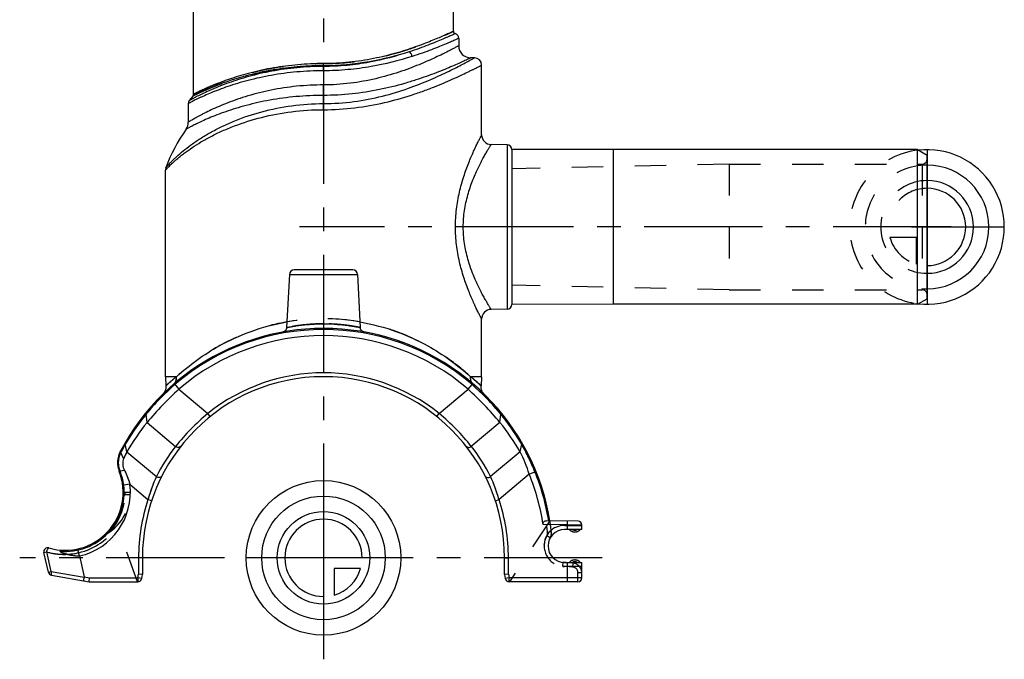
# Model space of a CAD drawing. Header units: millimetres. Extents: x 0 to 1000, y 0 to 1000.
# Tile 1 of 2: x 396 to 599, y 380 to 512. Entities that reach past the tile are written whole.
import ezdxf

# ---------------------------------------------------------------- set-up
doc = ezdxf.new("R2010")
doc.units = ezdxf.units.MM
doc.header["$LTSCALE"] = 65.185185
doc.linetypes.add('CENTER', pattern=[0.6, 0.375, -0.075, 0.075, -0.075])
doc.linetypes.add('HIDDEN', pattern=[0.2, 0.1, -0.1])
for name, color, linetype in [('ACHSEN_S', 7, 'CONTINUOUS'), ('FASEN', 7, 'CONTINUOUS'), ('FLAECHEN', 7, 'CONTINUOUS'), ('KOERPER', 7, 'CONTINUOUS'), ('KONST.EL_MIT_GEO', 7, 'CONTINUOUS'), ('KURVEN', 7, 'CONTINUOUS')]:
    doc.layers.add(name, color=color, linetype=linetype)

msp = doc.modelspace()

# ---------------------------------------------------------------- linework, layer by layer
at = {"layer": 'ACHSEN_S', "color": 40, "linetype": 'CENTER'}
for p, q in [((458.46, 620.1), (458.46, 379.9)), ((516.15, 400.9), (395.54, 400.9))]:
    msp.add_line(p, q, dxfattribs=at)
at = {"layer": 'FASEN', "color": 7, "linetype": 'Continuous'}
for p, q in [((581.46, 485.4), (518.46, 485.4)), ((581.46, 485.4), (583.46, 484.25)), ((581.46, 453.4), (581.46, 485.4)), ((583.46, 454.55), (583.46, 484.25)), ((581.46, 453.4), (518.46, 453.4)), ((581.46, 453.4), (583.46, 454.55))]:
    msp.add_line(p, q, dxfattribs=at)
for centre, radius, start, end in [((458.46, 400.9), 46, 49.3836, 130.6164), ((470.98, 388.68), 63.45, 132.0124, 140.6268), ((445.87, 388.61), 63.54, 39.3796, 47.9811), ((457.55, 399.8), 46.01, 140.7281, 149.9371), ((459.37, 399.8), 46.01, 30.0629, 39.2719), ((442.89, 409.94), 28.28, 152.8356, 155.9108), ((473.37, 409.64), 29, 17.2153, 27.099), ((404.96, 414.46), 13.5, 282.6405, 7.0342)]:
    msp.add_arc(centre, radius, start, end, dxfattribs=at)
at = {"layer": 'FASEN', "color": 8, "linetype": 'HIDDEN'}
msp.add_arc((442.76, 410), 28.14, 152.828, 155.9187, dxfattribs=at)
at = {"layer": 'FASEN', "color": 7, "linetype": 'Continuous'}
for points, knots in [([(417.07, 421.48), (416.91, 421.12), (416.78, 420.24), (417.05, 419.4), (417.25, 419)], [0, 0, 0, 0, 0.469183, 1, 1, 1, 1]), ([(417.25, 419), (417.37, 418.77), (417.82, 417.84), (418.16, 416.86), (418.36, 416.12)], [0, 0, 0, 0, 0.255454, 1, 1, 1, 1])]:
    msp.add_open_spline(points, degree=3, knots=knots, dxfattribs=at)
at = {"layer": 'FASEN', "color": 8, "linetype": 'HIDDEN'}
msp.add_open_spline([(417.25, 419), (417.37, 418.77), (417.82, 417.84), (418.16, 416.87), (418.36, 416.12)], degree=3, knots=[0, 0, 0, 0, 0.249389, 1, 1, 1, 1], dxfattribs=at)
at = {"layer": 'FLAECHEN', "color": 7, "linetype": 'Continuous'}
for p, q in [((489.71, 504.4), (488.96, 504.4)), ((431.44, 496.55), (430.66, 495.55)), ((425.71, 438.4), (425.82, 436.51)), ((491.21, 438.4), (491.09, 436.51))]:
    msp.add_line(p, q, dxfattribs=at)
at = {"layer": 'FLAECHEN', "color": 8, "linetype": 'HIDDEN'}
for p, q in [((542.46, 482.4), (497.46, 481.45)), ((497.46, 481.45), (497.46, 457.35)), ((542.46, 482.4), (542.46, 456.4)), ((542.46, 456.4), (497.46, 457.35))]:
    msp.add_line(p, q, dxfattribs=at)
at = {"layer": 'FLAECHEN', "color": 7, "linetype": 'Continuous'}
msp.add_arc((458.46, 469.58), 34.82, 144.8185, 159.7136, dxfattribs=at)
at = {"layer": 'KOERPER', "color": 7, "linetype": 'Continuous'}
for p, q in [((431.56, 496.87), (431.56, 554.9)), ((485.36, 509.9), (485.36, 554.9)), ((496.47, 486.4), (496.47, 452.4)), ((518.46, 485.4), (497.46, 485.44)), ((497.46, 485.44), (497.46, 453.36)), ((518.46, 485.4), (518.46, 453.4)), ((451.41, 459.55), (450.83, 448.57)), ((465.51, 459.55), (466.08, 448.57)), ((518.46, 453.4), (497.46, 453.36))]:
    msp.add_line(p, q, dxfattribs=at)
at = {"layer": 'KOERPER', "color": 40, "linetype": 'CENTER'}
msp.add_line((588.46, 469.4), (453.46, 469.4), dxfattribs=at)
at = {"layer": 'KOERPER', "color": 7, "linetype": 'Continuous'}
for centre, radius, start, end in [((496.46, 485.4), 1, 2.1005, 89), ((496.46, 453.4), 1, 271, 357.8995), ((510.51, 407.76), 1.5, 221.8103, 318.1897), ((510.51, 398.96), 1.5, 41.8103, 138.1897)]:
    msp.add_arc(centre, radius, start, end, dxfattribs=at)
at = {"layer": 'KONST.EL_MIT_GEO', "color": 7, "linetype": 'Continuous'}
for p, q in [((486.46, 508.45), (486.46, 506.9)), ((458.46, 501.73), (458.46, 503.22)), ((491.21, 488.46), (491.21, 502.9)), ((458.46, 493.67), (458.46, 498.8)), ((431.66, 496.66), (431.44, 496.55)), ((430.46, 494.94), (430.46, 491.08)), ((496.47, 486.4), (493.17, 486.46)), ((425.71, 438.4), (425.71, 481.13)), ((451.41, 459.55), (465.51, 459.55)), ((464.51, 460.5), (452.41, 460.5)), ((496.47, 452.4), (493.17, 452.34)), ((491.21, 438.4), (491.21, 450.34)), ((428.01, 438.4), (425.71, 438.4)), ((427.53, 436.96), (428.51, 435.82)), ((488.4, 435.82), (489.23, 436.78)), ((491.21, 438.4), (488.91, 438.4)), ((428.51, 435.82), (434.51, 430.79)), ((482.41, 430.79), (488.4, 435.82)), ((421.93, 428.93), (421.72, 430.65)), ((435.01, 430.16), (434.51, 430.79)), ((481.91, 430.16), (482.41, 430.79)), ((494.98, 428.93), (495.19, 430.65)), ((421.93, 428.93), (427.84, 423.97)), ((494.98, 428.93), (489.07, 423.97)), ((417.73, 422.85), (417.4, 424.41)), ((499.19, 422.85), (499.51, 424.41)), ((417.07, 421.48), (416.48, 422.71)), ((417.73, 422.85), (423.85, 417.72)), ((499.19, 422.85), (493.07, 417.72)), ((417.25, 419), (416.31, 418.83)), ((501.07, 418.22), (494.81, 412.97)), ((501.07, 418.22), (502.24, 418.7)), ((418.36, 416.12), (417.1, 415.96)), ((418.36, 416.12), (422.11, 412.97)), ((422.87, 412.72), (422.11, 412.97)), ((494.05, 412.72), (494.81, 412.97)), ((511.17, 408.48), (504.62, 408.59)), ((508.96, 407.72), (508.97, 408.52)), ((508.96, 407.72), (503.94, 407.8)), ((511.96, 406.76), (508.36, 406.76)), ((511.96, 407.68), (508.96, 407.72)), ((508.96, 406.76), (508.96, 407.72)), ((511.96, 406.76), (511.96, 407.68)), ((400.56, 402), (401.14, 402.14)), ((401.5, 397.95), (400.56, 402)), ((402.08, 398.08), (401.14, 402.14)), ((407.91, 401.29), (408.91, 396.96)), ((420.96, 400.9), (420.16, 400.9)), ((420.16, 400.9), (420.16, 397.53)), ((420.96, 400.9), (420.96, 397.46)), ((495.96, 400.9), (496.76, 400.9)), ((495.96, 397.46), (495.96, 400.9)), ((496.76, 397.53), (496.76, 400.9)), ((508.36, 399.96), (511.96, 399.96)), ((508.96, 395.96), (508.96, 399.96)), ((511.96, 396.76), (511.96, 399.96)), ((401.5, 397.95), (402.08, 398.08)), ((402.08, 398.08), (408.91, 396.88)), ((402.14, 397.34), (409.96, 395.96)), ((408.91, 396.96), (410.03, 396.76)), ((409.96, 395.96), (410.03, 396.76)), ((409.96, 395.96), (409.96, 395.97)), ((409.96, 395.96), (420.02, 395.96)), ((410.03, 396.76), (420.02, 396.76)), ((420.02, 396.76), (420.16, 397.53)), ((420.81, 396.62), (420.02, 396.76)), ((420.02, 396.76), (420.02, 395.96)), ((420.96, 397.46), (420.16, 397.53)), ((420.81, 396.62), (420.96, 397.46)), ((420.96, 397.46), (420.95, 397.46)), ((496.76, 397.53), (495.96, 397.46)), ((495.96, 397.46), (495.96, 397.46)), ((495.96, 397.46), (496.1, 396.62)), ((496.89, 396.76), (496.1, 396.62)), ((496.76, 397.53), (496.89, 396.76)), ((511.96, 396.76), (496.89, 396.76)), ((496.89, 395.96), (496.89, 396.76)), ((511.16, 395.96), (496.89, 395.96))]:
    msp.add_line(p, q, dxfattribs=at)
at = {"layer": 'KONST.EL_MIT_GEO', "color": 8, "linetype": 'HIDDEN'}
for p, q in [((583.46, 483.4), (583.46, 455.4)), ((542.46, 482.4), (582.46, 482.4)), ((582.46, 482.4), (582.46, 456.4)), ((542.46, 456.4), (582.46, 456.4)), ((489.38, 436.96), (489.23, 436.78)), ((416.29, 418.78), (416.33, 418.78)), ((416.95, 413.98), (417.35, 413.96)), ((418.46, 414.46), (417.35, 414.46)), ((418.44, 413.96), (417.35, 413.96)), ((419.96, 395.96), (415.38, 408.52)), ((505.33, 408.58), (496.96, 395.96)), ((505.65, 406.26), (504.86, 406.17)), ((508.36, 407.61), (511.96, 407.61)), ((505.4, 405.05), (504.71, 405.44)), ((407.91, 401.29), (407.75, 401.97)), ((508.06, 399.98), (507.99, 399.18)), ((510.13, 399.79), (508.06, 399.98)), ((510.13, 399.79), (510.06, 399)), ((510.06, 399), (507.99, 399.18)), ((511.96, 399.11), (508.36, 399.11)), ((511.96, 397.8), (511.16, 397.8)), ((511.16, 395.96), (511.16, 397.8))]:
    msp.add_line(p, q, dxfattribs=at)
at = {"layer": 'KONST.EL_MIT_GEO', "color": 7, "linetype": 'Continuous'}
for points in [[(450.83, 448.57), (450.82, 448.5), (450.81, 448.42), (450.79, 448.34), (450.76, 448.26), (450.73, 448.18), (450.69, 448.11), (450.64, 448.04), (450.59, 447.97), (450.53, 447.91), (450.47, 447.85), (450.4, 447.8), (450.33, 447.76), (450.25, 447.72), (450.17, 447.69), (450.09, 447.66), (450.01, 447.64)], [(466.9, 447.64), (466.82, 447.66), (466.74, 447.69), (466.66, 447.72), (466.59, 447.76), (466.51, 447.8), (466.45, 447.85), (466.38, 447.91), (466.33, 447.97), (466.27, 448.04), (466.23, 448.11), (466.19, 448.18), (466.15, 448.26), (466.12, 448.34), (466.1, 448.42), (466.09, 448.5), (466.08, 448.57)], [(425.82, 436.51), (425.83, 436.42), (425.83, 436.29), (425.83, 436.15), (425.82, 436.02), (425.79, 435.89), (425.76, 435.76), (425.73, 435.63), (425.68, 435.51), (425.62, 435.38), (425.56, 435.27), (425.49, 435.15), (425.41, 435.05), (425.32, 434.94), (425.23, 434.85)], [(491.68, 434.85), (491.59, 434.94), (491.5, 435.05), (491.42, 435.15), (491.35, 435.27), (491.29, 435.39), (491.23, 435.51), (491.19, 435.63), (491.15, 435.76), (491.12, 435.89), (491.1, 436.02), (491.08, 436.15), (491.08, 436.29), (491.09, 436.42), (491.09, 436.51)]]:
    msp.add_lwpolyline(points, dxfattribs=at)
for centre, radius, start, end in [((485.86, 509.9), 0.5, 180, 254.5339), ((485.46, 508.45), 1, 0.0001, 74.5339), ((488.96, 506.9), 2.5, 180, 270), ((489.71, 502.9), 1.5, 0, 90), ((431.46, 494.94), 1, 142.9802, 180.0002), ((431.06, 496.87), 0.5, 320.8814, 360), ((427.96, 491.08), 2.5, 324.8184, 359.9999), ((493.21, 488.46), 2, 179.9998, 269.0001), ((427.21, 481.13), 1.5, 159.7139, 180.0002), ((452.41, 459.5), 1, 90, 177), ((464.51, 459.5), 1, 3, 90), ((493.21, 450.34), 2, 90.9999, 180.0002), ((458.46, 400.9), 47.5, 9.303, 152.3647), ((458.46, 400.9), 47.27, 49.3836, 130.6164), ((458.46, 400.9), 38.3, 51.2932, 128.7068), ((458.46, 400.9), 37.5, 0, 180), ((460.64, 398.75), 50.32, 130.9129, 140.0534), ((426.43, 438.07), 1.57, 310.7558, 315.7101), ((426.41, 438.09), 1.59, 315.7232, 325.5176), ((458.34, 400.8), 48.46, 47.4768, 50.8939), ((490.5, 438.09), 1.59, 214.4825, 224.2769), ((456.28, 398.76), 50.3, 39.9845, 49.0888), ((490.49, 438.07), 1.57, 224.29, 229.2443), ((458.2, 400.77), 47.15, 140.6726, 149.2975), ((459.87, 399.39), 49.31, 140.0468, 140.6686), ((463.27, 396.01), 45.13, 129.5983, 141.7294), ((453.6, 395.97), 45.19, 38.2785, 50.3938), ((456.36, 398.83), 50.2, 39.8665, 39.9843), ((455.33, 397.97), 51.54, 39.3465, 39.8654), ((458.72, 400.77), 47.14, 30.6995, 39.3284), ((455.3, 402.78), 43.64, 150.276, 152.3477), ((458.22, 400.75), 47.18, 149.2976, 149.8974), ((458.69, 400.75), 47.18, 30.1026, 30.7001), ((461.59, 402.77), 43.66, 21.4041, 29.7231), ((420.81, 420.61), 5, 152.3647, 201.2091), ((444.67, 408.86), 31.41, 153.8337, 154.0844), ((416.7, 422.95), 0.278, 152.1911, 159.941), ((455.49, 402.68), 43.86, 152.3462, 152.8151), ((457.97, 400.32), 38.3, 141.8698, 152.9828), ((458.95, 400.32), 38.3, 27.0172, 38.1302), ((404.96, 414.46), 12, 253.5942, 21.2097), ((420.77, 420.62), 4.8, 199.1653, 201.837), ((416.19, 419.74), 0.966, 276.3604, 278.4158), ((419.72, 420.16), 3.65, 201.2061, 202.0319), ((404.9, 414.15), 12.34, 8.4507, 22.075), ((458.46, 400.9), 46, 8.6306, 22.1234), ((458.46, 400.9), 47.27, 9.3547, 22.1234), ((450.72, 405.18), 29.65, 154.9828, 164.7661), ((465.99, 405.1), 29.87, 15.2702, 24.9809), ((404.96, 414.46), 12.23, 265.2628, 7.0342), ((458.46, 400.9), 38.3, 161.6345, 180), ((458.46, 400.9), 38.3, 0, 18.3655), ((511.16, 407.68), 0.8, 0, 89), ((508.36, 403.36), 3.4, 90, 270), ((401.34, 402.18), 0.8, 73.5942, 193), ((404.76, 414.43), 12.81, 253.6012, 260.8783), ((404.76, 414.45), 12.83, 260.8918, 272.4378), ((408.52, 416.2), 14.92, 257.561, 267.6706), ((402.28, 398.13), 0.8, 193, 260), ((420.02, 396.76), 0.8, 270, 350), ((496.89, 396.76), 0.8, 190, 270), ((511.16, 396.76), 0.8, 270, 360)]:
    msp.add_arc(centre, radius, start, end, dxfattribs=at)
at = {"layer": 'KONST.EL_MIT_GEO', "color": 8, "linetype": 'HIDDEN'}
for centre, radius, start, end in [((582.46, 483.4), 1, 270, 360), ((582.46, 455.4), 1, 0, 90), ((458.46, 406.4), 44, 80.1015, 99.8981), ((460.63, 398.76), 50.31, 130.9115, 140.6642), ((456.26, 398.74), 50.33, 39.3384, 49.0861), ((458.19, 400.77), 47.15, 140.6721, 149.8982), ((463.32, 395.97), 45.19, 129.6062, 141.7215), ((453.64, 396.01), 45.13, 38.2706, 50.4017), ((458.72, 400.77), 47.15, 30.1023, 39.3277), ((455.34, 402.76), 43.68, 150.2766, 152.8173), ((461.65, 402.79), 43.6, 21.3979, 29.7293), ((444.78, 408.81), 31.52, 153.8351, 154.0849), ((404.84, 414.13), 12.39, 8.4807, 22.0452), ((450.92, 405.1), 29.87, 155.0192, 164.7296), ((466.2, 405.18), 29.65, 15.234, 25.0172), ((408.46, 414.46), 10, 296.9731, 360), ((404.96, 414.46), 12.4, 319.5069, 357.689), ((417.35, 414.86), 0.4, 181.8486, 270), ((458.46, 400.9), 47.5, 6.4836, 9.303), ((404.96, 414.46), 12.8, 282.6208, 327.364), ((508.36, 403.36), 4.25, 90, 270), ((458.46, 400.9), 46.7, 6.4836, 8.2354), ((503.67, 406.04), 1.2, 330.3085, 6.4836), ((503.67, 406.04), 2, 330.3085, 6.4836), ((510.51, 407.76), 1.5, 221.8103, 318.1897), ((510.51, 407.76), 1.12, 243.4349, 296.5651), ((508.36, 403.36), 4.2, 150.3085, 265), ((404.75, 414.39), 12.77, 253.5742, 267.417), ((404.76, 414.43), 12.81, 260.8783, 267.4014), ((404.75, 414.42), 12.8, 267.4053, 283.5477), ((408.52, 416.22), 14.94, 257.5662, 267.666), ((510.51, 398.96), 1.5, 41.8103, 138.1897), ((510.51, 398.96), 1.12, 63.4349, 116.5651), ((509.96, 397.8), 2, 0, 85), ((509.96, 397.8), 1.2, 0, 85)]:
    msp.add_arc(centre, radius, start, end, dxfattribs=at)
at = {"layer": 'KONST.EL_MIT_GEO', "color": 7, "linetype": 'Continuous'}
msp.add_ellipse((405.72, 397.52), major_axis=(3.2, -0.65), ratio=0.243805, start_param=0.009636, end_param=0.110937, dxfattribs=at)
at = {"layer": 'KONST.EL_MIT_GEO', "color": 8, "linetype": 'HIDDEN'}
for points, knots in [([(458.46, 503.22), (460.23, 503.22), (463.72, 503.4), (468.73, 504.17), (472.64, 505.12), (475.5, 505.98), (477.42, 506.63), (479.16, 507.26), (480.72, 507.87), (482.06, 508.43), (483.05, 508.85), (483.73, 509.16), (484.15, 509.34), (484.51, 509.51), (484.8, 509.64), (485.01, 509.74), (485.14, 509.8), (485.22, 509.83), (485.28, 509.86), (485.32, 509.88), (485.34, 509.89), (485.35, 509.9), (485.36, 509.9)], [0, 0, 0, 0, 0.190601, 0.373937, 0.543731, 0.621858, 0.694597, 0.761283, 0.82122, 0.873683, 0.917937, 0.936762, 0.953271, 0.967388, 0.979042, 0.988172, 0.991776, 0.994731, 0.997034, 0.998681, 0.99967, 1, 1, 1, 1]), ([(431.44, 496.55), (431.45, 496.55), (431.46, 496.56), (431.48, 496.57), (431.53, 496.59), (431.61, 496.63), (431.76, 496.71), (431.99, 496.82), (432.29, 496.96), (432.65, 497.13), (433.06, 497.32), (433.74, 497.63), (434.72, 498.05), (436.07, 498.6), (437.63, 499.18), (439.38, 499.78), (441.31, 500.37), (444.19, 501.15), (448.13, 501.97), (453.17, 502.62), (456.67, 502.77), (458.46, 502.77)], [0, 0, 0, 0, 0.000332, 0.001327, 0.002985, 0.005303, 0.011898, 0.021071, 0.032764, 0.046907, 0.063424, 0.08223, 0.126355, 0.17857, 0.238178, 0.304518, 0.376963, 0.454903, 0.624748, 0.808626, 1, 1, 1, 1]), ([(431.56, 496.87), (431.56, 496.87), (431.57, 496.87), (431.59, 496.89), (431.64, 496.91), (431.69, 496.94), (431.77, 496.97), (431.9, 497.04), (432.11, 497.14), (432.4, 497.29), (432.76, 497.46), (433.18, 497.66), (433.85, 497.97), (434.83, 498.41), (436.18, 498.96), (437.73, 499.56), (439.47, 500.17), (441.4, 500.77), (444.27, 501.56), (448.19, 502.4), (453.2, 503.06), (456.68, 503.22), (458.46, 503.22)], [0, 0, 0, 0, 0.000335, 0.001338, 0.003011, 0.005349, 0.008346, 0.011999, 0.021246, 0.033029, 0.047275, 0.063905, 0.082828, 0.127191, 0.179627, 0.239419, 0.305888, 0.378398, 0.456333, 0.62594, 0.809307, 1, 1, 1, 1]), ([(488.91, 438.4), (487.41, 439.77), (483.74, 442.71), (476.98, 446.63), (468.31, 449.65), (458.45, 450.79), (448.6, 449.65), (439.93, 446.63), (433.17, 442.71), (429.51, 439.77), (428.01, 438.4)], [0, 0, 0, 0, 0.091206, 0.21006, 0.348822, 0.500056, 0.651251, 0.789961, 0.908794, 1, 1, 1, 1]), ([(458.46, 449.35), (457.48, 449.35), (455.68, 449.28), (453.57, 449.05), (452.2, 448.83), (451.51, 448.71), (451.08, 448.62), (450.88, 448.59), (450.83, 448.57)], [0, 0, 0, 0, 0.380149, 0.703703, 0.828735, 0.922315, 0.980329, 1, 1, 1, 1]), ([(466.08, 448.57), (466.08, 448.57), (466.06, 448.58), (466.04, 448.58), (465.99, 448.59), (465.93, 448.61), (465.84, 448.62), (465.7, 448.65), (465.47, 448.69), (465.15, 448.75), (464.77, 448.82), (464.33, 448.89), (463.82, 448.97), (463.27, 449.04), (462.45, 449.14), (461.34, 449.25), (459.93, 449.33), (458.95, 449.35), (458.46, 449.35)], [0, 0, 0, 0, 0.001236, 0.004934, 0.011083, 0.019667, 0.030656, 0.044013, 0.077673, 0.120243, 0.171243, 0.230119, 0.296263, 0.369025, 0.447705, 0.619831, 0.806245, 1, 1, 1, 1]), ([(428.01, 438.4), (427.83, 438.26), (427.51, 437.99), (427.06, 437.62), (426.69, 437.29), (426.42, 437.05), (426.24, 436.89), (426.13, 436.79), (426.04, 436.71), (425.96, 436.64), (425.9, 436.59), (425.86, 436.55), (425.84, 436.53), (425.83, 436.52), (425.82, 436.51), (425.82, 436.51), (425.82, 436.51)], [0, 0, 0, 0, 0.231444, 0.433554, 0.605623, 0.747089, 0.806207, 0.857522, 0.901, 0.93661, 0.96433, 0.984143, 0.991079, 0.996035, 0.999008, 1, 1, 1, 1]), ([(427.45, 436.88), (427.66, 437.06), (427.98, 437.54), (428.04, 438.12), (428.01, 438.4)], [0, 0, 0, 0, 0.488676, 1, 1, 1, 1]), ([(427.53, 436.96), (427.54, 436.96), (427.54, 436.95), (427.55, 436.95), (427.56, 436.93), (427.59, 436.9), (427.63, 436.85), (427.67, 436.8), (427.69, 436.78)], [0, 0, 0, 0, 0.016839, 0.066019, 0.147345, 0.260155, 0.575747, 1, 1, 1, 1]), ([(491.09, 436.51), (491.09, 436.51), (491.09, 436.51), (491.09, 436.52), (491.07, 436.53), (491.05, 436.55), (491.01, 436.59), (490.95, 436.64), (490.88, 436.71), (490.78, 436.79), (490.67, 436.89), (490.49, 437.05), (490.22, 437.29), (489.85, 437.62), (489.4, 437.99), (489.08, 438.26), (488.91, 438.4)], [0, 0, 0, 0, 0.000991, 0.003965, 0.008921, 0.015857, 0.03567, 0.06339, 0.099, 0.142477, 0.193792, 0.25291, 0.394376, 0.566445, 0.768555, 1, 1, 1, 1]), ([(421.89, 431.21), (421.82, 431.14), (421.73, 430.95), (421.71, 430.75), (421.72, 430.65)], [0, 0, 0, 0, 0.49635, 1, 1, 1, 1]), ([(417.49, 424.94), (417.44, 424.86), (417.38, 424.69), (417.39, 424.5), (417.4, 424.41)], [0, 0, 0, 0, 0.496885, 1, 1, 1, 1]), ([(499.43, 424.94), (499.47, 424.86), (499.53, 424.69), (499.53, 424.5), (499.51, 424.41)], [0, 0, 0, 0, 0.496854, 1, 1, 1, 1]), ([(416.42, 422.59), (416.15, 422.03), (415.83, 420.75), (416.06, 419.45), (416.31, 418.83)], [0, 0, 0, 0, 0.483025, 1, 1, 1, 1]), ([(416.31, 418.83), (416.27, 418.83), (416.21, 418.82), (416.13, 418.83), (416.13, 418.85)], [0, 0, 0, 0, 0.683754, 1, 1, 1, 1]), ([(502.24, 418.7), (502.27, 418.72), (502.31, 418.74), (502.36, 418.76), (502.4, 418.78), (502.42, 418.79), (502.44, 418.79), (502.45, 418.8), (502.45, 418.8), (502.45, 418.8)], [0, 0, 0, 0, 0.424895, 0.597279, 0.740318, 0.853009, 0.934253, 0.983376, 1, 1, 1, 1]), ([(417.1, 415.96), (417.07, 415.96), (417.01, 415.95), (416.94, 415.94), (416.9, 415.93), (416.88, 415.93), (416.87, 415.93), (416.87, 415.93), (416.87, 415.93)], [0, 0, 0, 0, 0.42432, 0.739761, 0.852586, 0.933964, 0.983182, 1, 1, 1, 1]), ([(417.35, 413.96), (417.35, 414.03), (417.36, 414.12), (417.36, 414.24), (417.36, 414.31), (417.35, 414.37), (417.35, 414.42), (417.35, 414.44), (417.35, 414.45), (417.35, 414.46), (417.35, 414.46), (417.35, 414.46)], [0, 0, 0, 0, 0.382548, 0.555359, 0.706892, 0.831276, 0.923747, 0.956862, 0.980739, 0.995163, 1, 1, 1, 1]), ([(405.3, 401.63), (405.17, 401.66), (404.91, 401.72), (404.59, 401.83), (404.34, 401.93), (404.17, 402.02), (404.03, 402.11), (403.94, 402.22), (403.95, 402.27)], [0, 0, 0, 0, 0.263457, 0.523984, 0.652344, 0.778217, 0.898633, 1, 1, 1, 1]), ([(403.95, 402.27), (403.96, 402.33), (403.98, 402.4), (404.01, 402.48), (404.03, 402.5), (404.04, 402.5)], [0, 0, 0, 0, 0.704537, 0.900705, 1, 1, 1, 1]), ([(407.75, 401.97), (407.73, 402.07), (407.69, 402.26), (407.65, 402.5), (407.65, 402.67), (407.65, 402.75), (407.67, 402.77), (407.67, 402.77)], [0, 0, 0, 0, 0.375585, 0.693854, 0.908725, 0.96887, 1, 1, 1, 1])]:
    msp.add_open_spline(points, degree=3, knots=knots, dxfattribs=at)
at = {"layer": 'KONST.EL_MIT_GEO', "color": 7, "linetype": 'Continuous'}
for points, knots in [([(485.36, 509.9), (485.35, 509.9), (485.34, 509.89), (485.32, 509.88), (485.28, 509.86), (485.22, 509.84), (485.14, 509.8), (485.01, 509.74), (484.8, 509.64), (484.51, 509.51), (484.15, 509.34), (483.73, 509.16), (483.05, 508.85), (482.06, 508.43), (480.72, 507.87), (479.16, 507.26), (477.42, 506.63), (475.5, 505.98), (472.64, 505.12), (468.73, 504.17), (463.72, 503.4), (460.23, 503.22), (458.46, 503.22)], [0, 0, 0, 0, 0.00033, 0.001319, 0.002966, 0.005269, 0.008224, 0.011828, 0.020958, 0.032612, 0.046729, 0.063238, 0.082063, 0.126317, 0.17878, 0.238717, 0.305403, 0.378142, 0.456269, 0.626063, 0.809399, 1, 1, 1, 1]), ([(485.72, 509.42), (485.72, 509.42), (485.71, 509.41), (485.68, 509.39), (485.62, 509.37), (485.55, 509.34), (485.46, 509.3), (485.3, 509.22), (485.05, 509.11), (484.68, 508.94), (484.25, 508.74), (483.73, 508.52), (482.91, 508.16), (481.71, 507.66), (480.08, 507.01), (478.21, 506.32), (476.87, 505.86), (476.17, 505.64)], [0, 0, 0, 0, 0.001101, 0.004399, 0.009886, 0.017555, 0.027396, 0.039388, 0.069745, 0.108435, 0.155214, 0.209813, 0.271926, 0.417413, 0.589015, 0.78407, 1, 1, 1, 1]), ([(486.46, 508.45), (486.45, 508.45), (486.44, 508.45), (486.41, 508.43), (486.36, 508.41), (486.29, 508.38), (486.19, 508.33), (486.03, 508.26), (485.78, 508.14), (485.41, 507.98), (484.97, 507.78), (484.46, 507.56), (483.63, 507.2), (482.42, 506.7), (480.77, 506.06), (478.88, 505.37), (477.54, 504.93), (476.82, 504.7)], [0, 0, 0, 0, 0.001099, 0.004388, 0.009862, 0.017513, 0.027331, 0.039295, 0.069586, 0.108197, 0.154892, 0.209405, 0.271439, 0.416816, 0.588424, 0.783662, 1, 1, 1, 1]), ([(486.46, 506.9), (486.46, 506.9), (486.44, 506.89), (486.42, 506.88), (486.37, 506.85), (486.31, 506.82), (486.23, 506.78), (486.09, 506.7), (485.88, 506.59), (485.57, 506.42), (485.19, 506.23), (484.75, 506), (484.04, 505.64), (483.01, 505.12), (481.61, 504.45), (480, 503.72), (478.19, 502.96), (476.2, 502.18), (473.24, 501.14), (469.19, 499.98), (463.96, 499.03), (460.31, 498.8), (458.46, 498.8)], [0, 0, 0, 0, 0.000339, 0.001355, 0.003047, 0.005412, 0.008446, 0.012144, 0.021507, 0.033442, 0.047877, 0.064731, 0.083914, 0.128873, 0.181953, 0.242348, 0.309289, 0.382058, 0.459992, 0.628846, 0.810838, 1, 1, 1, 1]), ([(476.17, 505.64), (473.5, 504.75), (469.25, 503.62), (463.29, 502.77), (460.09, 502.62), (458.46, 502.62)], [0, 0, 0, 0, 0.467251, 0.729166, 1, 1, 1, 1]), ([(476.17, 505.64), (473.48, 504.79), (467.65, 503.32), (461.64, 502.77), (458.46, 502.77)], [0, 0, 0, 0, 0.469853, 1, 1, 1, 1]), ([(476.82, 504.7), (474.05, 503.83), (469.62, 502.72), (463.45, 501.88), (460.14, 501.73), (458.46, 501.73)], [0, 0, 0, 0, 0.467997, 0.729702, 1, 1, 1, 1]), ([(458.46, 494.93), (460.56, 494.93), (464.68, 495.21), (470.56, 496.36), (475.86, 497.97), (479.82, 499.53), (482.61, 500.77), (484.39, 501.61), (485.93, 502.38), (487.23, 503.05), (488.14, 503.54), (488.73, 503.86), (489.07, 504.05), (489.34, 504.19), (489.53, 504.3), (489.64, 504.36), (489.69, 504.39), (489.71, 504.4)], [0, 0, 0, 0, 0.190962, 0.374192, 0.543528, 0.693986, 0.760592, 0.820535, 0.873081, 0.917475, 0.952972, 0.967169, 0.978895, 0.988087, 0.994692, 0.998671, 1, 1, 1, 1]), ([(488.96, 504.4), (488.94, 504.4), (488.91, 504.38), (488.86, 504.36), (488.76, 504.3), (488.58, 504.22), (488.3, 504.09), (487.95, 503.93), (487.53, 503.73), (487.04, 503.51), (486.24, 503.15), (485.09, 502.65), (483.53, 501.99), (481.74, 501.28), (479.74, 500.54), (477.55, 499.8), (474.32, 498.81), (469.93, 497.72), (464.32, 496.84), (460.43, 496.63), (458.46, 496.63)], [0, 0, 0, 0, 0.001382, 0.003106, 0.005516, 0.012376, 0.021912, 0.034061, 0.048748, 0.065882, 0.085367, 0.130972, 0.184704, 0.245703, 0.313146, 0.386265, 0.464351, 0.632767, 0.813208, 1, 1, 1, 1]), ([(476.82, 504.7), (476.78, 504.91), (476.64, 505.28), (476.34, 505.57), (476.17, 505.64)], [0, 0, 0, 0, 0.541481, 1, 1, 1, 1]), ([(458.46, 501.73), (456.61, 501.73), (452.99, 501.57), (447.76, 500.87), (443.68, 499.98), (440.7, 499.14), (438.69, 498.5), (436.88, 497.85), (435.27, 497.21), (434.06, 496.69), (433.2, 496.31), (432.64, 496.04), (432.14, 495.81), (431.71, 495.59), (431.34, 495.4), (431.03, 495.25), (430.82, 495.13), (430.68, 495.06), (430.6, 495.02), (430.54, 494.99), (430.5, 494.97), (430.47, 494.95), (430.46, 494.95), (430.46, 494.94)], [0, 0, 0, 0, 0.190429, 0.373537, 0.542918, 0.620771, 0.693235, 0.759704, 0.81955, 0.872098, 0.89541, 0.916623, 0.935639, 0.952363, 0.966704, 0.978573, 0.987894, 0.991579, 0.994603, 0.996959, 0.998646, 0.999661, 1, 1, 1, 1]), ([(458.46, 502.62), (456.63, 502.62), (453.04, 502.45), (447.87, 501.73), (443.83, 500.8), (440.87, 499.93), (438.88, 499.26), (437.07, 498.59), (435.47, 497.92), (434.07, 497.3), (433.05, 496.8), (432.35, 496.45), (431.91, 496.23), (431.54, 496.03), (431.23, 495.86), (431.02, 495.75), (430.88, 495.67), (430.8, 495.63), (430.74, 495.59), (430.7, 495.57), (430.67, 495.55), (430.66, 495.55), (430.66, 495.55)], [0, 0, 0, 0, 0.189019, 0.371058, 0.539924, 0.617752, 0.690339, 0.757068, 0.817289, 0.870297, 0.915325, 0.934593, 0.951559, 0.966122, 0.978189, 0.987672, 0.991423, 0.994502, 0.996902, 0.998621, 0.999654, 1, 1, 1, 1]), ([(458.46, 503.22), (456.68, 503.22), (453.21, 503.06), (448.95, 502.5), (445.73, 501.88), (443.49, 501.35), (441.4, 500.77), (439.47, 500.17), (437.73, 499.56), (436.18, 498.96), (435.02, 498.48), (434.19, 498.12), (433.66, 497.88), (433.18, 497.66), (432.76, 497.46), (432.4, 497.29), (432.14, 497.16), (431.97, 497.07), (431.86, 497.02), (431.77, 496.97), (431.7, 496.94), (431.64, 496.91), (431.6, 496.89), (431.58, 496.87), (431.57, 496.87), (431.56, 496.86), (431.56, 496.87)], [0, 0, 0, 0, 0.190687, 0.374048, 0.460944, 0.543682, 0.621613, 0.694121, 0.760588, 0.820378, 0.872812, 0.896049, 0.917175, 0.936097, 0.952726, 0.966972, 0.978755, 0.9837, 0.988002, 0.991654, 0.994652, 0.996989, 0.998662, 0.999247, 0.999665, 1, 1, 1, 1]), ([(458.46, 502.77), (455.23, 502.77), (448, 502.21), (439, 499.89), (433.47, 497.55), (431.66, 496.66)], [0, 0, 0, 0, 0.350024, 0.781412, 1, 1, 1, 1]), ([(458.46, 493.67), (460.63, 493.67), (464.89, 493.93), (470.99, 495.03), (475.73, 496.36), (479.2, 497.55), (481.53, 498.44), (483.65, 499.31), (485.54, 500.14), (487.18, 500.9), (488.39, 501.48), (489.21, 501.89), (489.73, 502.14), (490.17, 502.37), (490.53, 502.55), (490.78, 502.68), (490.94, 502.76), (491.04, 502.81), (491.11, 502.85), (491.16, 502.87), (491.19, 502.89), (491.2, 502.9), (491.21, 502.9)], [0, 0, 0, 0, 0.189472, 0.371767, 0.540876, 0.618889, 0.691691, 0.758608, 0.818917, 0.871853, 0.916628, 0.935712, 0.952467, 0.96681, 0.978661, 0.987953, 0.991622, 0.994632, 0.996978, 0.998656, 0.999664, 1, 1, 1, 1]), ([(458.46, 498.8), (456.6, 498.8), (452.96, 498.62), (447.73, 497.82), (443.65, 496.8), (440.68, 495.85), (438.69, 495.13), (436.88, 494.39), (435.27, 493.67), (434.07, 493.08), (433.21, 492.64), (432.65, 492.34), (432.15, 492.07), (431.72, 491.82), (431.34, 491.61), (431.03, 491.43), (430.82, 491.3), (430.68, 491.22), (430.6, 491.17), (430.54, 491.13), (430.5, 491.11), (430.47, 491.09), (430.46, 491.09), (430.46, 491.08)], [0, 0, 0, 0, 0.189198, 0.371128, 0.539601, 0.617205, 0.689602, 0.756211, 0.816403, 0.869483, 0.893116, 0.914671, 0.934042, 0.951118, 0.965794, 0.977966, 0.987541, 0.99133, 0.994442, 0.996868, 0.998605, 0.99965, 1, 1, 1, 1]), ([(458.46, 496.63), (456.56, 496.63), (452.83, 496.46), (447.48, 495.74), (443.32, 494.81), (440.29, 493.94), (438.27, 493.28), (436.44, 492.61), (434.82, 491.96), (433.41, 491.35), (432.39, 490.86), (431.69, 490.52), (431.25, 490.3), (430.88, 490.11), (430.57, 489.95), (430.36, 489.84), (430.22, 489.76), (430.14, 489.72), (430.08, 489.69), (430.04, 489.67), (430.02, 489.65), (430, 489.65), (430, 489.64)], [0, 0, 0, 0, 0.192612, 0.377084, 0.54674, 0.624385, 0.696476, 0.762461, 0.821761, 0.873751, 0.917746, 0.936521, 0.953026, 0.967173, 0.978878, 0.988068, 0.9917, 0.994681, 0.997003, 0.998666, 0.999666, 1, 1, 1, 1]), ([(425.71, 481.13), (425.71, 481.14), (425.72, 481.15), (425.73, 481.16), (425.76, 481.19), (425.81, 481.24), (425.88, 481.32), (425.98, 481.42), (426.09, 481.54), (426.22, 481.68), (426.44, 481.9), (426.76, 482.21), (427.19, 482.63), (427.7, 483.09), (428.28, 483.59), (428.92, 484.12), (429.9, 484.88), (431.28, 485.87), (433.13, 487.04), (435.21, 488.19), (437.52, 489.31), (440.96, 490.73), (445.74, 492.23), (451.93, 493.4), (456.25, 493.67), (458.46, 493.67)], [0, 0, 0, 0, 0.000434, 0.000975, 0.001731, 0.003882, 0.006872, 0.010679, 0.015279, 0.020644, 0.026743, 0.041019, 0.057861, 0.077034, 0.098332, 0.121577, 0.146617, 0.201601, 0.262523, 0.328837, 0.400112, 0.475965, 0.63974, 0.816296, 1, 1, 1, 1]), ([(425.8, 481.65), (425.8, 481.66), (425.82, 481.67), (425.85, 481.71), (425.9, 481.77), (425.98, 481.86), (426.07, 481.96), (426.24, 482.15), (426.5, 482.43), (426.86, 482.81), (427.3, 483.26), (427.82, 483.75), (428.62, 484.49), (429.79, 485.48), (431.4, 486.69), (433.25, 487.92), (435.33, 489.14), (437.62, 490.32), (441.05, 491.83), (445.8, 493.41), (451.96, 494.64), (456.27, 494.93), (458.46, 494.93)], [0, 0, 0, 0, 0.000454, 0.001807, 0.00405, 0.007166, 0.011129, 0.015911, 0.027802, 0.042562, 0.059915, 0.079601, 0.101398, 0.150578, 0.206285, 0.26772, 0.334322, 0.405654, 0.481331, 0.644054, 0.818722, 1, 1, 1, 1]), ([(491.21, 450.34), (491.2, 450.35), (491.19, 450.37), (491.18, 450.4), (491.14, 450.47), (491.08, 450.59), (490.99, 450.76), (490.88, 450.98), (490.68, 451.37), (490.39, 451.96), (489.98, 452.79), (489.53, 453.78), (489.04, 454.9), (488.32, 456.63), (487.44, 459.05), (486.55, 462.25), (485.93, 465.74), (485.7, 469.4), (485.93, 473.06), (486.55, 476.55), (487.44, 479.75), (488.32, 482.17), (489.04, 483.9), (489.53, 485.02), (489.98, 486.01), (490.39, 486.84), (490.68, 487.43), (490.88, 487.82), (490.99, 488.04), (491.08, 488.21), (491.14, 488.33), (491.18, 488.4), (491.19, 488.43), (491.2, 488.45), (491.21, 488.46)], [0, 0, 0, 0, 0.000715, 0.001605, 0.002848, 0.006386, 0.0113, 0.017551, 0.025095, 0.043845, 0.067093, 0.094352, 0.125148, 0.159044, 0.234588, 0.318261, 0.407617, 0.5, 0.592383, 0.681739, 0.765412, 0.840956, 0.874852, 0.905648, 0.932907, 0.956155, 0.974905, 0.982449, 0.9887, 0.993614, 0.997152, 0.998395, 0.999285, 1, 1, 1, 1]), ([(493.17, 452.34), (493.17, 452.34), (493.17, 452.35), (493.16, 452.37), (493.14, 452.39), (493.1, 452.45), (493.04, 452.55), (492.95, 452.7), (492.84, 452.89), (492.7, 453.12), (492.54, 453.39), (492.28, 453.82), (491.92, 454.45), (491.45, 455.3), (490.94, 456.28), (490.4, 457.37), (489.85, 458.58), (489.11, 460.36), (488.28, 462.82), (487.58, 466.02), (487.33, 469.4), (487.58, 472.78), (488.28, 475.98), (489.11, 478.44), (489.85, 480.22), (490.4, 481.43), (490.94, 482.52), (491.45, 483.5), (491.92, 484.35), (492.28, 484.98), (492.54, 485.41), (492.7, 485.68), (492.84, 485.91), (492.95, 486.1), (493.04, 486.25), (493.1, 486.35), (493.14, 486.41), (493.16, 486.43), (493.17, 486.45), (493.17, 486.46), (493.17, 486.46)], [0, 0, 0, 0, 0.000175, 0.000698, 0.001567, 0.002781, 0.006237, 0.01104, 0.017153, 0.024537, 0.033142, 0.042918, 0.065758, 0.092609, 0.123028, 0.156609, 0.192986, 0.231834, 0.315757, 0.406084, 0.5, 0.593916, 0.684243, 0.768166, 0.807014, 0.843391, 0.876972, 0.907391, 0.934242, 0.957082, 0.966858, 0.975463, 0.982847, 0.98896, 0.993763, 0.997219, 0.998433, 0.999302, 0.999825, 1, 1, 1, 1]), ([(428.01, 438.4), (430.69, 440.85), (435.61, 444.4), (443.47, 448), (448.31, 449.3), (450.89, 449.74)], [0, 0, 0, 0, 0.42158, 0.696031, 1, 1, 1, 1]), ([(450.83, 448.57), (450.83, 448.57), (450.84, 448.58), (450.84, 448.58), (450.85, 448.58), (450.88, 448.58), (450.92, 448.59), (450.99, 448.61), (451.07, 448.62), (451.17, 448.64), (451.29, 448.67), (451.48, 448.7), (451.76, 448.75), (452.14, 448.82), (452.59, 448.89), (453.09, 448.97), (453.64, 449.04), (454.46, 449.14), (455.58, 449.25), (456.99, 449.33), (457.96, 449.35), (458.46, 449.35)], [0, 0, 0, 0, 0.000309, 0.001236, 0.002778, 0.004934, 0.011083, 0.019667, 0.030655, 0.044013, 0.059701, 0.077673, 0.120242, 0.171241, 0.230117, 0.296261, 0.369023, 0.447702, 0.619824, 0.806236, 1, 1, 1, 1]), ([(458.46, 449.35), (459.43, 449.35), (460.84, 449.29), (462.64, 449.12), (463.77, 448.98), (464.71, 448.83), (465.41, 448.71), (465.84, 448.62), (466.03, 448.59), (466.08, 448.57)], [0, 0, 0, 0, 0.380126, 0.552264, 0.703713, 0.828741, 0.922317, 0.98033, 1, 1, 1, 1]), ([(466.02, 449.74), (468.6, 449.29), (473.45, 448), (481.31, 444.4), (486.23, 440.85), (488.91, 438.4)], [0, 0, 0, 0, 0.304022, 0.578484, 1, 1, 1, 1]), ([(425.82, 436.51), (425.82, 436.51), (425.82, 436.52), (425.83, 436.52), (425.84, 436.53), (425.86, 436.55), (425.9, 436.59), (425.96, 436.64), (426.04, 436.71), (426.13, 436.79), (426.24, 436.89), (426.42, 437.05), (426.69, 437.29), (427.06, 437.62), (427.51, 437.99), (427.83, 438.26), (428.01, 438.4)], [0, 0, 0, 0, 0.000991, 0.003965, 0.008921, 0.015857, 0.03567, 0.06339, 0.099, 0.142478, 0.193793, 0.252911, 0.394377, 0.566447, 0.768556, 1, 1, 1, 1]), ([(427.72, 437.19), (427.84, 437.36), (428.01, 437.76), (428.03, 438.19), (428.01, 438.4)], [0, 0, 0, 0, 0.490264, 1, 1, 1, 1]), ([(489.19, 437.19), (489.07, 437.36), (488.9, 437.76), (488.88, 438.19), (488.91, 438.4)], [0, 0, 0, 0, 0.490264, 1, 1, 1, 1]), ([(489.38, 436.96), (489.38, 436.96), (489.37, 436.95), (489.37, 436.95), (489.35, 436.93), (489.33, 436.9), (489.29, 436.85), (489.25, 436.8), (489.23, 436.78)], [0, 0, 0, 0, 0.016822, 0.066001, 0.147329, 0.26014, 0.575737, 1, 1, 1, 1]), ([(421.89, 431.21), (421.82, 431.14), (421.73, 430.95), (421.71, 430.75), (421.72, 430.65)], [0, 0, 0, 0, 0.496356, 1, 1, 1, 1]), ([(495.03, 431.21), (495.09, 431.14), (495.19, 430.95), (495.2, 430.75), (495.19, 430.65)], [0, 0, 0, 0, 0.496351, 1, 1, 1, 1]), ([(417.49, 424.94), (417.44, 424.86), (417.38, 424.69), (417.39, 424.5), (417.4, 424.41)], [0, 0, 0, 0, 0.496854, 1, 1, 1, 1]), ([(499.43, 424.94), (499.47, 424.86), (499.53, 424.69), (499.53, 424.5), (499.51, 424.41)], [0, 0, 0, 0, 0.496896, 1, 1, 1, 1]), ([(416.23, 419.04), (416.03, 419.63), (415.85, 420.86), (416.17, 422.06), (416.42, 422.59)], [0, 0, 0, 0, 0.516923, 1, 1, 1, 1]), ([(416.38, 422.93), (416.35, 422.88), (416.34, 422.76), (416.39, 422.64), (416.42, 422.59)], [0, 0, 0, 0, 0.446248, 1, 1, 1, 1]), ([(416.48, 422.71), (416.46, 422.76), (416.41, 422.87), (416.42, 422.99), (416.44, 423.04)], [0, 0, 0, 0, 0.539935, 1, 1, 1, 1]), ([(428.96, 424.05), (428.9, 423.97), (428.73, 423.84), (428.43, 423.75), (428.11, 423.79), (427.92, 423.9), (427.84, 423.97)], [0, 0, 0, 0, 0.244103, 0.491714, 0.744204, 1, 1, 1, 1]), ([(487.95, 424.05), (488.02, 423.97), (488.18, 423.84), (488.48, 423.75), (488.8, 423.79), (488.99, 423.9), (489.07, 423.97)], [0, 0, 0, 0, 0.244103, 0.491714, 0.744204, 1, 1, 1, 1]), ([(416.13, 418.84), (416.13, 418.84), (416.13, 418.85), (416.13, 418.85), (416.13, 418.85)], [0, 0, 0, 0, 0.512432, 1, 1, 1, 1]), ([(416.31, 418.83), (416.27, 418.83), (416.21, 418.82), (416.15, 418.83), (416.13, 418.84)], [0, 0, 0, 0, 0.655242, 1, 1, 1, 1]), ([(416.14, 418.8), (416.15, 418.79), (416.21, 418.77), (416.26, 418.78), (416.29, 418.78)], [0, 0, 0, 0, 0.333254, 1, 1, 1, 1]), ([(502.24, 418.7), (502.27, 418.72), (502.31, 418.74), (502.37, 418.76), (502.4, 418.78), (502.42, 418.79), (502.44, 418.79), (502.45, 418.8), (502.46, 418.8), (502.45, 418.8)], [0, 0, 0, 0, 0.424794, 0.59719, 0.740266, 0.852984, 0.934248, 0.983382, 1, 1, 1, 1]), ([(425.05, 417.93), (425, 417.83), (424.84, 417.65), (424.52, 417.52), (424.16, 417.53), (423.94, 417.64), (423.85, 417.72)], [0, 0, 0, 0, 0.243286, 0.491009, 0.744243, 1, 1, 1, 1]), ([(491.86, 417.93), (491.92, 417.83), (492.07, 417.65), (492.4, 417.52), (492.76, 417.53), (492.97, 417.64), (493.07, 417.72)], [0, 0, 0, 0, 0.243286, 0.49101, 0.744243, 1, 1, 1, 1]), ([(417.1, 415.96), (417.07, 415.95), (417.01, 415.94), (416.94, 415.93), (416.9, 415.93), (416.88, 415.93), (416.87, 415.93), (416.87, 415.93), (416.87, 415.93)], [0, 0, 0, 0, 0.424456, 0.739725, 0.852507, 0.933865, 0.983076, 1, 1, 1, 1]), ([(503.94, 407.8), (503.92, 407.92), (503.93, 408.15), (504.11, 408.42), (504.35, 408.57), (504.53, 408.59), (504.62, 408.59)], [0, 0, 0, 0, 0.298078, 0.554227, 0.78075, 1, 1, 1, 1]), ([(401.14, 402.14), (401.17, 402.25), (401.23, 402.45), (401.33, 402.68), (401.41, 402.83), (401.47, 402.91), (401.53, 402.96), (401.57, 402.95)], [0, 0, 0, 0, 0.355201, 0.66881, 0.793687, 0.890931, 1, 1, 1, 1]), ([(403.95, 402.27), (403.94, 402.22), (404.03, 402.11), (404.17, 402.02), (404.34, 401.93), (404.59, 401.83), (404.91, 401.72), (405.17, 401.66), (405.3, 401.63)], [0, 0, 0, 0, 0.101364, 0.221771, 0.34764, 0.476, 0.736533, 1, 1, 1, 1]), ([(403.95, 402.27), (403.96, 402.33), (403.98, 402.4), (404.01, 402.48), (404.03, 402.5), (404.04, 402.5)], [0, 0, 0, 0, 0.704448, 0.900603, 1, 1, 1, 1]), ([(402.08, 398.08), (402.06, 397.99), (402.04, 397.82), (402.04, 397.62), (402.06, 397.48), (402.08, 397.4), (402.11, 397.35), (402.14, 397.34)], [0, 0, 0, 0, 0.365657, 0.672623, 0.792758, 0.886734, 1, 1, 1, 1]), ([(408.88, 396.15), (408.88, 396.15), (408.86, 396.18), (408.85, 396.25), (408.85, 396.39), (408.87, 396.61), (408.9, 396.78), (408.91, 396.88)], [0, 0, 0, 0, 0.030146, 0.088893, 0.300207, 0.617246, 1, 1, 1, 1])]:
    msp.add_open_spline(points, degree=3, knots=knots, dxfattribs=at)
at = {"layer": 'KONST.EL_MIT_GEO', "color": 8, "linetype": 'HIDDEN'}
for points in [[(489.46, 436.88), (489.36, 436.97), (489.27, 437.08), (489.19, 437.19)], [(416.44, 423.04), (416.44, 423.06), (416.45, 423.07), (416.45, 423.08)]]:
    msp.add_open_spline(points, degree=3, dxfattribs=at)
at = {"layer": 'KURVEN', "color": 40, "linetype": 'Continuous'}
for p, q in [((583.46, 485.4), (583.46, 453.4)), ((580.25, 469.4), (599.46, 469.4)), ((458.46, 416.9), (458.46, 384.9)), ((474.46, 400.9), (442.46, 400.9)), ((466.15, 398.7), (460.66, 398.7)), ((460.66, 398.7), (460.66, 393.21))]:
    msp.add_line(p, q, dxfattribs=at)
at = {"layer": 'KURVEN', "color": 8, "linetype": 'HIDDEN'}
for p, q in [((580.25, 469.4), (567.46, 469.4)), ((581.26, 467.2), (575.77, 467.2)), ((581.26, 461.71), (581.26, 467.2))]:
    msp.add_line(p, q, dxfattribs=at)
at = {"layer": 'KURVEN', "color": 40, "linetype": 'Continuous'}
for radius in [16, 12.8, 9.6]:
    msp.add_circle((458.46, 400.9), radius, dxfattribs=at)
for centre, radius, start, end in [((583.46, 469.4), 16, 263.482, 96.518), ((583.46, 469.4), 12.8, 270, 90), ((583.46, 469.4), 9.6, 270, 89.9999), ((583.46, 469.4), 8, 270, 89.9999), ((458.46, 400.9), 8, 0, 270), ((458.46, 400.9), 8, 285.962, 344.038)]:
    msp.add_arc(centre, radius, start, end, dxfattribs=at)
at = {"layer": 'KURVEN', "color": 8, "linetype": 'HIDDEN'}
for radius, start, end in [(16, 96.518, 263.482), (12.8, 90, 270), (9.6, 89.9999, 270), (8, 89.9999, 180), (8, 195.962, 254.038)]:
    msp.add_arc((583.46, 469.4), radius, start, end, dxfattribs=at)

doc.saveas('drawing.dxf')
